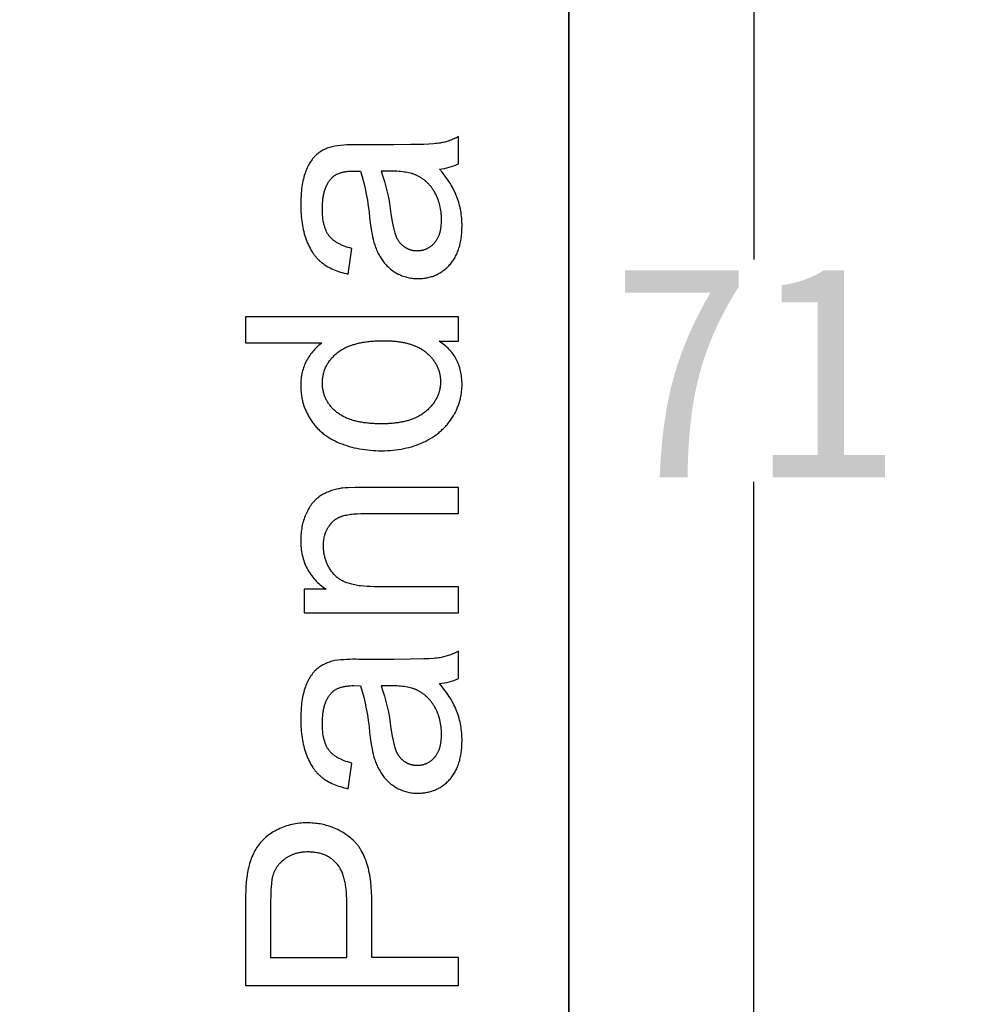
# Model space of a CAD drawing. Header units: millimetres. Extents: x 24 to 391, y -170 to 84.
# Tile 42 of 49: x 255 to 269, y -17 to -3. Entities that reach past the tile are written whole.
import ezdxf

# ---------------------------------------------------------------- set-up
doc = ezdxf.new("R2010")
doc.units = ezdxf.units.MM
doc.header["$MEASUREMENT"] = 0
doc.layers.add('丝印', color=250, linetype='Continuous')
doc.layers.add('尺寸标注', color=3, linetype='Continuous', lineweight=20)
doc.layers.add('板子轮廓', color=5, linetype='Continuous', lineweight=30)
doc.styles.get("Standard").update_dxf_attribs({"font": 'simfang.ttf'})
doc.dimstyles.new('STANDARD_ACAD', dxfattribs={"dimtxt": 0.18, "dimasz": 0.18, "dimexe": 0.18, "dimexo": 0.0625, "dimgap": 0.09, "dimtad": 0, "dimtih": 1, "dimtoh": 1, "dimdec": 4, "dimzin": 0, "dimdsep": 46, "dimtxsty": 'Standard', "dimcen": 0.09, "dimadec": 0, "dimazin": 0, "dimtfac": 1, "dimtdec": 4, "dimtofl": 0, "dimtmove": 0, "dimatfit": 3, "dimfxl": 1, "dimtolj": 1, "dimtzin": 0, "dimarcsym": 0})

# ---------------------------------------------------------------- blocks, each defined once
blk = doc.blocks.new('*D114')
at = {"layer": 'Defpoints', "color": 0, "transparency": 16777216}
for p in [(259.561, 39.131), (259.561, -70.869), (282.371, -70.869)]:
    blk.add_point(p, dxfattribs=at)
at = {"layer": '尺寸标注', "color": 0, "lineweight": -2, "transparency": 16777216}
for p, q in [((259.624, 39.131), (282.551, 39.131)), ((282.371, 36.131), (282.371, -14.301)), ((282.371, -67.869), (282.371, -17.436)), ((259.624, -70.869), (282.551, -70.869))]:
    blk.add_line(p, q, dxfattribs=at)
at = {"layer": '尺寸标注', "color": 0, "transparency": 16777216}
for points in [[(281.871, 36.131), (282.871, 36.131), (282.371, 39.131)], [(281.871, -67.869), (282.871, -67.869), (282.371, -70.869)]]:
    blk.add_solid(points, dxfattribs=at)
at = {"layer": '尺寸标注', "color": 0, "transparency": 16777216, "insert": (282.371, -15.869), "char_height": 3, "attachment_point": 5}
blk.add_mtext('\\A1;110', dxfattribs=at)
blk = doc.blocks.new('*D115')
at = {"layer": 'Defpoints', "color": 0, "transparency": 16777216}
for p in [(259.061, 35.132), (259.061, -66.869), (272.336, -66.869)]:
    blk.add_point(p, dxfattribs=at)
at = {"layer": '尺寸标注', "color": 0, "lineweight": -2, "transparency": 16777216}
for p, q in [((259.124, 35.132), (272.516, 35.132)), ((272.336, 32.132), (272.336, -14.301)), ((272.336, -63.869), (272.336, -17.436)), ((259.124, -66.869), (272.516, -66.869))]:
    blk.add_line(p, q, dxfattribs=at)
at = {"layer": '尺寸标注', "color": 0, "transparency": 16777216}
for points in [[(271.836, 32.132), (272.836, 32.132), (272.336, 35.132)], [(271.836, -63.869), (272.836, -63.869), (272.336, -66.869)]]:
    blk.add_solid(points, dxfattribs=at)
at = {"layer": '尺寸标注', "color": 0, "transparency": 16777216, "insert": (272.336, -15.869), "char_height": 3, "attachment_point": 5}
blk.add_mtext('\\A1;102', dxfattribs=at)
blk = doc.blocks.new('*D127')
at = {"layer": 'Defpoints', "color": 0, "transparency": 16777216}
for p in [(249.561, 27.754), (259.561, -43.246), (265.667, -43.246)]:
    blk.add_point(p, dxfattribs=at)
at = {"layer": '尺寸标注', "color": 0, "lineweight": -2, "transparency": 16777216}
for p, q in [((249.624, 27.754), (265.847, 27.754)), ((265.667, 24.754), (265.667, -6.179)), ((265.667, -40.246), (265.667, -9.313)), ((259.624, -43.246), (265.847, -43.246))]:
    blk.add_line(p, q, dxfattribs=at)
at = {"layer": '尺寸标注', "color": 0, "transparency": 16777216}
for points in [[(265.167, 24.754), (266.167, 24.754), (265.667, 27.754)], [(265.167, -40.246), (266.167, -40.246), (265.667, -43.246)]]:
    blk.add_solid(points, dxfattribs=at)
at = {"layer": '尺寸标注', "color": 0, "transparency": 16777216, "insert": (265.667, -7.746), "char_height": 3, "attachment_point": 5}
blk.add_mtext('\\A1;71', dxfattribs=at)

msp = doc.modelspace()

# ---------------------------------------------------------------- linework, layer by layer
at = {"layer": '丝印'}
for points in [[(263.061, -43.746), (263.061, 28.254, 0.414218), (260.061, 31.254), (141.061, 31.254, 0.41421), (138.061, 28.254), (138.061, -43.746, 0.414202), (141.061, -46.746), (260.061, -46.746, 0.414208)], [(261.24, -4.907, 0.08971), (261.508, -4.833), (261.508, -4.448), (261.492, -4.457), (261.477, -4.465), (261.461, -4.473), (261.445, -4.48), (261.429, -4.487), (261.413, -4.494), (261.397, -4.5), (261.38, -4.506), (261.364, -4.512), (261.348, -4.517), (261.331, -4.522), (261.314, -4.527), (261.298, -4.531), (261.281, -4.535), (261.264, -4.538), (261.247, -4.541), (261.229, -4.544), (261.207, -4.547), (261.183, -4.549), (261.156, -4.552), (261.092, -4.556), (261.017, -4.559), (260.831, -4.563), (260.597, -4.565), (260.106, -4.565, 0.041077), (259.767, -4.583), (259.748, -4.587), (259.73, -4.592), (259.712, -4.597), (259.694, -4.603), (259.677, -4.608), (259.66, -4.615), (259.644, -4.621), (259.628, -4.628), (259.613, -4.636), (259.598, -4.643), (259.583, -4.651), (259.569, -4.66), (259.555, -4.669), (259.542, -4.678), (259.529, -4.688), (259.516, -4.698), (259.51, -4.703), (259.504, -4.708), (259.498, -4.714), (259.492, -4.72), (259.486, -4.726), (259.48, -4.732), (259.474, -4.738), (259.468, -4.744), (259.463, -4.751), (259.457, -4.758), (259.452, -4.765), (259.446, -4.772), (259.436, -4.787), (259.425, -4.803), (259.415, -4.819), (259.405, -4.836), (259.395, -4.854), (259.386, -4.872), (259.377, -4.892), (259.368, -4.912), (259.359, -4.932), (259.351, -4.954), (259.343, -4.976), (259.336, -4.999), (259.329, -5.022), (259.323, -5.047), (259.317, -5.072), (259.311, -5.099), (259.306, -5.126), (259.302, -5.154), (259.298, -5.182), (259.295, -5.212), (259.292, -5.242), (259.29, -5.273), (259.287, -5.338), (259.286, -5.406), (259.286, -5.441), (259.287, -5.475), (259.288, -5.509), (259.29, -5.542), (259.293, -5.574), (259.296, -5.607), (259.3, -5.638), (259.305, -5.669), (259.31, -5.7), (259.316, -5.73), (259.322, -5.759), (259.329, -5.788), (259.336, -5.817), (259.344, -5.845), (259.353, -5.872), (259.362, -5.899), (259.372, -5.925), (259.383, -5.951), (259.394, -5.975), (259.405, -5.999), (259.417, -6.022), (259.429, -6.045), (259.442, -6.066), (259.456, -6.087), (259.462, -6.097), (259.469, -6.107), (259.477, -6.116), (259.484, -6.126), (259.491, -6.135), (259.499, -6.144), (259.507, -6.153), (259.514, -6.162), (259.522, -6.17), (259.53, -6.179), (259.539, -6.187), (259.547, -6.195), (259.555, -6.202), (259.564, -6.21), (259.573, -6.217), (259.581, -6.224), (259.59, -6.231), (259.6, -6.238), (259.609, -6.245), (259.618, -6.252), (259.638, -6.264), (259.658, -6.277), (259.679, -6.289), (259.701, -6.3), (259.723, -6.311), (259.746, -6.321), (259.77, -6.331), (259.794, -6.34), (259.819, -6.349), (259.845, -6.358), (259.871, -6.365), (259.898, -6.373), (259.926, -6.38), (259.955, -6.386), (260.004, -6.026), (259.976, -6.018), (259.948, -6.01), (259.922, -6.001), (259.897, -5.992), (259.873, -5.983), (259.862, -5.977), (259.85, -5.972), (259.839, -5.967), (259.828, -5.962), (259.818, -5.956), (259.808, -5.95), (259.798, -5.945), (259.788, -5.939), (259.779, -5.933), (259.77, -5.927), (259.761, -5.92), (259.752, -5.914), (259.744, -5.907), (259.736, -5.901), (259.728, -5.894), (259.721, -5.887), (259.714, -5.88), (259.707, -5.873), (259.7, -5.865), (259.694, -5.858), (259.687, -5.85), (259.682, -5.843), (259.676, -5.835), (259.671, -5.827), (259.665, -5.818), (259.66, -5.81), (259.655, -5.801), (259.651, -5.792), (259.646, -5.782), (259.642, -5.772), (259.638, -5.762), (259.634, -5.752), (259.63, -5.742), (259.626, -5.731), (259.623, -5.72), (259.619, -5.708), (259.616, -5.697), (259.613, -5.685), (259.611, -5.673), (259.608, -5.66), (259.603, -5.635), (259.599, -5.608), (259.596, -5.58), (259.594, -5.552), (259.592, -5.522), (259.591, -5.491), (259.591, -5.459), (259.591, -5.425), (259.593, -5.392), (259.595, -5.359), (259.598, -5.328), (259.6, -5.313), (259.603, -5.298), (259.605, -5.284), (259.608, -5.27), (259.611, -5.256), (259.614, -5.242), (259.618, -5.228), (259.622, -5.215), (259.626, -5.202), (259.63, -5.189), (259.635, -5.177), (259.639, -5.165), (259.644, -5.153), (259.65, -5.141), (259.655, -5.13), (259.661, -5.119), (259.667, -5.108), (259.673, -5.097), (259.679, -5.087), (259.686, -5.077), (259.693, -5.067), (259.7, -5.058), (259.708, -5.048), (259.715, -5.04), (259.718, -5.036), (259.721, -5.033), (259.724, -5.03), (259.727, -5.027), (259.731, -5.024), (259.734, -5.021), (259.737, -5.018), (259.741, -5.015), (259.744, -5.012), (259.747, -5.009), (259.751, -5.007), (259.755, -5.004), (259.762, -4.999), (259.77, -4.994), (259.778, -4.989), (259.786, -4.984), (259.794, -4.98), (259.803, -4.976), (259.812, -4.972), (259.821, -4.968), (259.831, -4.965), (259.841, -4.961), (259.851, -4.958), (259.861, -4.955), (259.872, -4.952), (259.882, -4.95), (259.894, -4.947), (259.905, -4.945), (259.917, -4.943), (259.928, -4.942), (259.941, -4.94), (259.953, -4.939), (259.966, -4.938), (259.978, -4.937), (260.005, -4.936), (260.033, -4.935), (260.129, -4.937, -0.049802), (260.256, -5.594), (260.269, -5.697), (260.283, -5.785), (260.29, -5.825), (260.297, -5.86), (260.304, -5.893), (260.311, -5.922), (260.316, -5.94), (260.322, -5.958), (260.328, -5.976), (260.334, -5.993), (260.34, -6.011), (260.347, -6.028), (260.354, -6.045), (260.362, -6.061), (260.369, -6.078), (260.377, -6.094), (260.386, -6.11), (260.394, -6.126), (260.403, -6.141), (260.412, -6.157), (260.422, -6.172), (260.432, -6.187), (260.442, -6.201), (260.452, -6.215), (260.463, -6.229), (260.475, -6.243), (260.487, -6.256), (260.499, -6.268), (260.511, -6.281), (260.525, -6.293), (260.538, -6.305), (260.552, -6.316), (260.566, -6.327), (260.581, -6.338), (260.596, -6.348), (260.611, -6.358), (260.627, -6.368), (260.643, -6.377), (260.66, -6.386), (260.677, -6.394), (260.694, -6.402), (260.711, -6.409), (260.729, -6.415), (260.746, -6.421), (260.764, -6.427), (260.782, -6.431), (260.801, -6.436), (260.819, -6.439), (260.838, -6.442), (260.857, -6.445), (260.876, -6.447), (260.896, -6.448), (260.915, -6.449), (260.935, -6.449), (260.952, -6.449), (260.969, -6.449), (260.985, -6.448), (261.002, -6.446), (261.018, -6.445), (261.034, -6.443), (261.049, -6.44), (261.065, -6.437), (261.08, -6.434), (261.096, -6.431), (261.111, -6.427), (261.126, -6.422), (261.14, -6.418), (261.155, -6.413), (261.169, -6.407), (261.183, -6.401), (261.197, -6.395), (261.211, -6.389), (261.224, -6.382), (261.237, -6.374), (261.25, -6.367), (261.263, -6.359), (261.276, -6.35), (261.289, -6.341), (261.301, -6.332), (261.313, -6.323), (261.325, -6.313), (261.337, -6.302), (261.349, -6.292), (261.36, -6.28), (261.371, -6.269), (261.382, -6.257), (261.393, -6.245), (261.403, -6.232), (261.413, -6.22), (261.423, -6.206), (261.433, -6.193), (261.442, -6.179), (261.45, -6.165), (261.459, -6.151), (261.467, -6.136), (261.474, -6.121), (261.482, -6.105), (261.489, -6.09), (261.495, -6.073), (261.502, -6.057), (261.508, -6.04), (261.513, -6.023), (261.519, -6.006), (261.524, -5.988), (261.528, -5.97), (261.533, -5.952), (261.537, -5.933), (261.54, -5.914), (261.543, -5.895), (261.546, -5.875), (261.549, -5.855), (261.551, -5.835), (261.553, -5.815), (261.554, -5.794), (261.556, -5.751), (261.557, -5.707), (261.557, -5.68), (261.556, -5.653), (261.555, -5.626), (261.553, -5.6), (261.55, -5.574), (261.547, -5.548), (261.543, -5.522), (261.539, -5.497), (261.535, -5.471), (261.529, -5.446), (261.523, -5.421), (261.517, -5.397), (261.51, -5.372), (261.502, -5.348), (261.494, -5.324), (261.486, -5.3), (261.476, -5.277), (261.466, -5.253), (261.455, -5.229), (261.443, -5.205), (261.431, -5.181), (261.417, -5.156), (261.403, -5.132), (261.388, -5.107), (261.373, -5.083), (261.356, -5.058), (261.339, -5.033), (261.321, -5.008), (261.302, -4.983), (261.282, -4.957)], [(260.417, -4.937, -0.057313), (260.556, -5.539), (260.573, -5.644), (260.582, -5.691), (260.591, -5.733), (260.601, -5.771), (260.605, -5.788), (260.61, -5.805), (260.615, -5.82), (260.62, -5.835), (260.625, -5.848), (260.63, -5.86), (260.635, -5.872), (260.641, -5.883), (260.647, -5.894), (260.653, -5.905), (260.656, -5.91), (260.659, -5.915), (260.663, -5.92), (260.666, -5.925), (260.67, -5.93), (260.673, -5.934), (260.677, -5.939), (260.681, -5.944), (260.684, -5.948), (260.688, -5.952), (260.692, -5.957), (260.696, -5.961), (260.7, -5.965), (260.704, -5.969), (260.709, -5.973), (260.713, -5.977), (260.717, -5.981), (260.722, -5.985), (260.726, -5.988), (260.731, -5.992), (260.735, -5.995), (260.74, -5.999), (260.745, -6.002), (260.75, -6.005), (260.755, -6.009), (260.76, -6.012), (260.765, -6.015), (260.77, -6.017), (260.775, -6.02), (260.78, -6.023), (260.785, -6.025), (260.79, -6.028), (260.796, -6.03), (260.801, -6.032), (260.806, -6.035), (260.811, -6.037), (260.817, -6.039), (260.822, -6.04), (260.828, -6.042), (260.833, -6.044), (260.838, -6.045), (260.844, -6.047), (260.85, -6.048), (260.855, -6.049), (260.861, -6.051), (260.866, -6.052), (260.872, -6.053), (260.878, -6.053), (260.884, -6.054), (260.889, -6.055), (260.895, -6.055), (260.901, -6.056), (260.913, -6.056), (260.925, -6.057), (260.934, -6.056), (260.943, -6.056), (260.952, -6.056), (260.961, -6.055), (260.97, -6.054), (260.978, -6.053), (260.987, -6.051), (260.995, -6.05), (261.004, -6.048), (261.012, -6.046), (261.02, -6.043), (261.028, -6.041), (261.036, -6.038), (261.044, -6.035), (261.052, -6.032), (261.06, -6.029), (261.068, -6.025), (261.075, -6.021), (261.082, -6.017), (261.09, -6.013), (261.097, -6.009), (261.104, -6.004), (261.111, -5.999), (261.118, -5.994), (261.125, -5.989), (261.132, -5.983), (261.139, -5.977), (261.145, -5.971), (261.152, -5.965), (261.158, -5.959), (261.164, -5.952), (261.17, -5.945), (261.176, -5.938), (261.182, -5.931), (261.188, -5.923), (261.193, -5.916), (261.199, -5.908), (261.204, -5.9), (261.209, -5.891), (261.213, -5.883), (261.218, -5.874), (261.222, -5.865), (261.226, -5.856), (261.23, -5.847), (261.234, -5.837), (261.238, -5.828), (261.241, -5.818), (261.244, -5.808), (261.247, -5.797), (261.25, -5.787), (261.252, -5.776), (261.255, -5.765), (261.257, -5.754), (261.259, -5.743), (261.261, -5.731), (261.262, -5.72), (261.264, -5.708), (261.265, -5.696), (261.267, -5.671), (261.268, -5.645), (261.269, -5.619), (261.268, -5.592), (261.267, -5.566), (261.265, -5.541), (261.263, -5.515), (261.26, -5.49), (261.256, -5.466), (261.251, -5.441), (261.245, -5.418), (261.239, -5.394), (261.232, -5.371), (261.225, -5.348), (261.216, -5.326), (261.207, -5.304), (261.197, -5.282), (261.187, -5.261), (261.176, -5.24), (261.164, -5.22), (261.157, -5.21), (261.151, -5.2), (261.145, -5.19), (261.138, -5.181), (261.132, -5.172), (261.125, -5.163), (261.118, -5.154), (261.111, -5.145), (261.103, -5.137), (261.096, -5.128), (261.089, -5.12), (261.081, -5.112), (261.073, -5.104), (261.065, -5.096), (261.057, -5.089), (261.049, -5.081), (261.041, -5.074), (261.032, -5.067), (261.024, -5.06), (261.015, -5.054), (261.006, -5.047), (260.997, -5.041), (260.988, -5.035), (260.979, -5.029), (260.97, -5.023), (260.96, -5.017), (260.95, -5.012), (260.941, -5.007), (260.931, -5.002), (260.921, -4.997), (260.913, -4.993), (260.905, -4.989), (260.896, -4.986), (260.888, -4.983), (260.879, -4.979), (260.87, -4.976), (260.86, -4.973), (260.851, -4.971), (260.831, -4.965), (260.81, -4.96), (260.789, -4.956), (260.766, -4.952), (260.743, -4.949), (260.718, -4.946), (260.693, -4.943), (260.667, -4.941), (260.64, -4.939), (260.611, -4.938), (260.552, -4.937)], [(261.24, -12.153, 0.08971), (261.508, -12.08), (261.508, -11.695), (261.492, -11.704), (261.477, -11.712), (261.461, -11.72), (261.445, -11.727), (261.429, -11.734), (261.413, -11.741), (261.397, -11.747), (261.38, -11.753), (261.364, -11.759), (261.348, -11.764), (261.331, -11.769), (261.314, -11.773), (261.298, -11.778), (261.281, -11.782), (261.264, -11.785), (261.247, -11.788), (261.229, -11.791), (261.207, -11.794), (261.183, -11.796), (261.156, -11.798), (261.092, -11.802), (261.017, -11.806), (260.831, -11.81), (260.597, -11.812), (260.106, -11.812, 0.041077), (259.767, -11.83), (259.748, -11.834), (259.73, -11.839), (259.712, -11.844), (259.694, -11.85), (259.677, -11.855), (259.66, -11.862), (259.644, -11.868), (259.628, -11.875), (259.613, -11.882), (259.598, -11.89), (259.583, -11.898), (259.569, -11.907), (259.555, -11.916), (259.542, -11.925), (259.529, -11.935), (259.516, -11.945), (259.51, -11.95), (259.504, -11.955), (259.498, -11.961), (259.492, -11.967), (259.486, -11.973), (259.48, -11.979), (259.474, -11.985), (259.468, -11.991), (259.463, -11.998), (259.457, -12.005), (259.452, -12.012), (259.446, -12.019), (259.436, -12.034), (259.425, -12.05), (259.415, -12.066), (259.405, -12.083), (259.395, -12.101), (259.386, -12.119), (259.377, -12.138), (259.368, -12.158), (259.359, -12.179), (259.351, -12.2), (259.343, -12.223), (259.336, -12.246), (259.329, -12.269), (259.323, -12.294), (259.317, -12.319), (259.311, -12.346), (259.306, -12.373), (259.302, -12.401), (259.298, -12.429), (259.295, -12.459), (259.292, -12.489), (259.29, -12.52), (259.287, -12.585), (259.286, -12.653), (259.286, -12.688), (259.287, -12.722), (259.288, -12.755), (259.29, -12.789), (259.293, -12.821), (259.296, -12.854), (259.3, -12.885), (259.305, -12.916), (259.31, -12.947), (259.316, -12.977), (259.322, -13.006), (259.329, -13.035), (259.336, -13.064), (259.344, -13.092), (259.353, -13.119), (259.362, -13.146), (259.372, -13.172), (259.383, -13.198), (259.394, -13.222), (259.405, -13.246), (259.417, -13.269), (259.429, -13.291), (259.442, -13.313), (259.456, -13.334), (259.462, -13.344), (259.469, -13.354), (259.477, -13.363), (259.484, -13.373), (259.491, -13.382), (259.499, -13.391), (259.507, -13.4), (259.514, -13.409), (259.522, -13.417), (259.53, -13.426), (259.539, -13.434), (259.547, -13.442), (259.555, -13.449), (259.564, -13.457), (259.573, -13.464), (259.581, -13.471), (259.59, -13.478), (259.6, -13.485), (259.609, -13.492), (259.618, -13.498), (259.638, -13.511), (259.658, -13.524), (259.679, -13.535), (259.701, -13.547), (259.723, -13.558), (259.746, -13.568), (259.77, -13.578), (259.794, -13.587), (259.819, -13.596), (259.845, -13.604), (259.871, -13.612), (259.898, -13.62), (259.926, -13.627), (259.955, -13.633), (260.004, -13.273), (259.976, -13.265), (259.948, -13.257), (259.922, -13.248), (259.897, -13.239), (259.873, -13.229), (259.862, -13.224), (259.85, -13.219), (259.839, -13.214), (259.828, -13.209), (259.818, -13.203), (259.808, -13.197), (259.798, -13.192), (259.788, -13.186), (259.779, -13.18), (259.77, -13.173), (259.761, -13.167), (259.752, -13.161), (259.744, -13.154), (259.736, -13.148), (259.728, -13.141), (259.721, -13.134), (259.714, -13.127), (259.707, -13.12), (259.7, -13.112), (259.694, -13.105), (259.687, -13.097), (259.682, -13.09), (259.676, -13.082), (259.671, -13.074), (259.665, -13.065), (259.66, -13.057), (259.655, -13.048), (259.651, -13.038), (259.646, -13.029), (259.642, -13.019), (259.638, -13.009), (259.634, -12.999), (259.63, -12.988), (259.626, -12.978), (259.623, -12.967), (259.619, -12.955), (259.616, -12.944), (259.613, -12.932), (259.611, -12.92), (259.608, -12.907), (259.603, -12.882), (259.599, -12.855), (259.596, -12.827), (259.594, -12.799), (259.592, -12.769), (259.591, -12.738), (259.591, -12.706), (259.591, -12.672), (259.593, -12.639), (259.595, -12.606), (259.598, -12.575), (259.6, -12.56), (259.603, -12.545), (259.605, -12.531), (259.608, -12.516), (259.611, -12.502), (259.614, -12.489), (259.618, -12.475), (259.622, -12.462), (259.626, -12.449), (259.63, -12.436), (259.635, -12.424), (259.639, -12.412), (259.644, -12.4), (259.65, -12.388), (259.655, -12.377), (259.661, -12.366), (259.667, -12.355), (259.673, -12.344), (259.679, -12.334), (259.686, -12.324), (259.693, -12.314), (259.7, -12.305), (259.708, -12.295), (259.715, -12.286), (259.718, -12.283), (259.721, -12.28), (259.724, -12.277), (259.727, -12.274), (259.731, -12.271), (259.734, -12.268), (259.737, -12.265), (259.741, -12.262), (259.744, -12.259), (259.747, -12.256), (259.751, -12.254), (259.755, -12.251), (259.762, -12.246), (259.77, -12.241), (259.778, -12.236), (259.786, -12.231), (259.794, -12.227), (259.803, -12.223), (259.812, -12.219), (259.821, -12.215), (259.831, -12.212), (259.841, -12.208), (259.851, -12.205), (259.861, -12.202), (259.872, -12.199), (259.882, -12.197), (259.894, -12.194), (259.905, -12.192), (259.917, -12.19), (259.928, -12.189), (259.941, -12.187), (259.953, -12.186), (259.966, -12.185), (259.978, -12.184), (260.005, -12.182), (260.033, -12.182), (260.129, -12.184, -0.049802), (260.256, -12.841), (260.269, -12.944), (260.283, -13.032), (260.29, -13.072), (260.297, -13.107), (260.304, -13.14), (260.311, -13.168), (260.316, -13.187), (260.322, -13.205), (260.328, -13.223), (260.334, -13.24), (260.34, -13.258), (260.347, -13.275), (260.354, -13.292), (260.362, -13.308), (260.369, -13.325), (260.377, -13.341), (260.386, -13.357), (260.394, -13.373), (260.403, -13.388), (260.412, -13.404), (260.422, -13.419), (260.432, -13.433), (260.442, -13.448), (260.452, -13.462), (260.463, -13.476), (260.475, -13.489), (260.487, -13.503), (260.499, -13.515), (260.511, -13.528), (260.525, -13.54), (260.538, -13.552), (260.552, -13.563), (260.566, -13.574), (260.581, -13.585), (260.596, -13.595), (260.611, -13.605), (260.627, -13.614), (260.643, -13.624), (260.66, -13.633), (260.677, -13.641), (260.694, -13.648), (260.711, -13.656), (260.729, -13.662), (260.746, -13.668), (260.764, -13.673), (260.782, -13.678), (260.801, -13.682), (260.819, -13.686), (260.838, -13.689), (260.857, -13.692), (260.876, -13.694), (260.896, -13.695), (260.915, -13.696), (260.935, -13.696), (260.952, -13.696), (260.969, -13.696), (260.985, -13.695), (261.002, -13.693), (261.018, -13.692), (261.034, -13.69), (261.049, -13.687), (261.065, -13.684), (261.08, -13.681), (261.096, -13.678), (261.111, -13.674), (261.126, -13.669), (261.14, -13.665), (261.155, -13.66), (261.169, -13.654), (261.183, -13.648), (261.197, -13.642), (261.211, -13.636), (261.224, -13.629), (261.237, -13.621), (261.25, -13.614), (261.263, -13.605), (261.276, -13.597), (261.289, -13.588), (261.301, -13.579), (261.313, -13.569), (261.325, -13.559), (261.337, -13.549), (261.349, -13.538), (261.36, -13.527), (261.371, -13.516), (261.382, -13.504), (261.393, -13.492), (261.403, -13.479), (261.413, -13.467), (261.423, -13.453), (261.433, -13.44), (261.442, -13.426), (261.45, -13.412), (261.459, -13.397), (261.467, -13.383), (261.474, -13.368), (261.482, -13.352), (261.489, -13.336), (261.495, -13.32), (261.502, -13.304), (261.508, -13.287), (261.513, -13.27), (261.519, -13.253), (261.524, -13.235), (261.528, -13.217), (261.533, -13.199), (261.537, -13.18), (261.54, -13.161), (261.543, -13.142), (261.546, -13.122), (261.549, -13.102), (261.551, -13.082), (261.553, -13.061), (261.554, -13.04), (261.556, -12.998), (261.557, -12.954), (261.557, -12.927), (261.556, -12.9), (261.555, -12.873), (261.553, -12.847), (261.55, -12.821), (261.547, -12.795), (261.543, -12.769), (261.539, -12.744), (261.535, -12.718), (261.529, -12.693), (261.523, -12.668), (261.517, -12.644), (261.51, -12.619), (261.502, -12.595), (261.494, -12.571), (261.486, -12.547), (261.476, -12.524), (261.466, -12.5), (261.455, -12.476), (261.443, -12.452), (261.431, -12.428), (261.417, -12.403), (261.403, -12.379), (261.388, -12.354), (261.373, -12.33), (261.356, -12.305), (261.339, -12.28), (261.321, -12.255), (261.302, -12.23), (261.282, -12.204)], [(260.417, -12.184, -0.057313), (260.556, -12.786), (260.573, -12.891), (260.582, -12.937), (260.591, -12.98), (260.601, -13.018), (260.605, -13.035), (260.61, -13.052), (260.615, -13.067), (260.62, -13.081), (260.625, -13.095), (260.63, -13.107), (260.635, -13.119), (260.641, -13.13), (260.647, -13.141), (260.653, -13.151), (260.656, -13.157), (260.659, -13.162), (260.663, -13.167), (260.666, -13.172), (260.67, -13.176), (260.673, -13.181), (260.677, -13.186), (260.681, -13.19), (260.684, -13.195), (260.688, -13.199), (260.692, -13.204), (260.696, -13.208), (260.7, -13.212), (260.704, -13.216), (260.709, -13.22), (260.713, -13.224), (260.717, -13.228), (260.722, -13.232), (260.726, -13.235), (260.731, -13.239), (260.735, -13.242), (260.74, -13.246), (260.745, -13.249), (260.75, -13.252), (260.755, -13.255), (260.76, -13.259), (260.765, -13.261), (260.77, -13.264), (260.775, -13.267), (260.78, -13.27), (260.785, -13.272), (260.79, -13.275), (260.796, -13.277), (260.801, -13.279), (260.806, -13.281), (260.811, -13.284), (260.817, -13.285), (260.822, -13.287), (260.828, -13.289), (260.833, -13.291), (260.838, -13.292), (260.844, -13.294), (260.85, -13.295), (260.855, -13.296), (260.861, -13.297), (260.866, -13.298), (260.872, -13.299), (260.878, -13.3), (260.884, -13.301), (260.889, -13.302), (260.895, -13.302), (260.901, -13.303), (260.913, -13.303), (260.925, -13.303), (260.934, -13.303), (260.943, -13.303), (260.952, -13.303), (260.961, -13.302), (260.97, -13.301), (260.978, -13.3), (260.987, -13.298), (260.995, -13.297), (261.004, -13.295), (261.012, -13.293), (261.02, -13.29), (261.028, -13.288), (261.036, -13.285), (261.044, -13.282), (261.052, -13.279), (261.06, -13.276), (261.068, -13.272), (261.075, -13.268), (261.082, -13.264), (261.09, -13.26), (261.097, -13.255), (261.104, -13.251), (261.111, -13.246), (261.118, -13.241), (261.125, -13.235), (261.132, -13.23), (261.139, -13.224), (261.145, -13.218), (261.152, -13.212), (261.158, -13.205), (261.164, -13.199), (261.17, -13.192), (261.176, -13.185), (261.182, -13.178), (261.188, -13.17), (261.193, -13.162), (261.199, -13.155), (261.204, -13.147), (261.209, -13.138), (261.213, -13.13), (261.218, -13.121), (261.222, -13.112), (261.226, -13.103), (261.23, -13.094), (261.234, -13.084), (261.238, -13.075), (261.241, -13.065), (261.244, -13.055), (261.247, -13.044), (261.25, -13.034), (261.252, -13.023), (261.255, -13.012), (261.257, -13.001), (261.259, -12.99), (261.261, -12.978), (261.262, -12.967), (261.264, -12.955), (261.265, -12.943), (261.267, -12.918), (261.268, -12.892), (261.269, -12.866), (261.268, -12.839), (261.267, -12.813), (261.265, -12.787), (261.263, -12.762), (261.26, -12.737), (261.256, -12.713), (261.251, -12.688), (261.245, -12.665), (261.239, -12.641), (261.232, -12.618), (261.225, -12.595), (261.216, -12.573), (261.207, -12.551), (261.197, -12.529), (261.187, -12.508), (261.176, -12.487), (261.164, -12.467), (261.157, -12.457), (261.151, -12.447), (261.145, -12.437), (261.138, -12.428), (261.132, -12.419), (261.125, -12.41), (261.118, -12.401), (261.111, -12.392), (261.103, -12.383), (261.096, -12.375), (261.089, -12.367), (261.081, -12.359), (261.073, -12.351), (261.065, -12.343), (261.057, -12.336), (261.049, -12.328), (261.041, -12.321), (261.032, -12.314), (261.024, -12.307), (261.015, -12.301), (261.006, -12.294), (260.997, -12.288), (260.988, -12.282), (260.979, -12.276), (260.97, -12.27), (260.96, -12.264), (260.95, -12.259), (260.941, -12.254), (260.931, -12.248), (260.921, -12.243), (260.913, -12.24), (260.905, -12.236), (260.896, -12.233), (260.888, -12.23), (260.879, -12.226), (260.87, -12.223), (260.86, -12.22), (260.851, -12.217), (260.831, -12.212), (260.81, -12.207), (260.789, -12.203), (260.766, -12.199), (260.743, -12.195), (260.718, -12.192), (260.693, -12.19), (260.667, -12.188), (260.64, -12.186), (260.611, -12.185), (260.552, -12.184)]]:
    msp.add_lwpolyline(points, format="xyb", close=True, dxfattribs=at)
for points in [[(261.508, -7.33), (261.508, -6.989), (258.508, -6.989), (258.508, -7.355), (259.584, -7.355), (259.568, -7.367), (259.552, -7.38), (259.536, -7.393), (259.521, -7.407), (259.506, -7.421), (259.492, -7.435), (259.478, -7.45), (259.464, -7.465), (259.451, -7.481), (259.438, -7.498), (259.425, -7.514), (259.413, -7.531), (259.401, -7.549), (259.39, -7.567), (259.379, -7.586), (259.369, -7.605), (259.359, -7.624), (259.349, -7.644), (259.34, -7.664), (259.332, -7.684), (259.325, -7.705), (259.318, -7.726), (259.312, -7.747), (259.306, -7.769), (259.302, -7.791), (259.297, -7.813), (259.294, -7.836), (259.291, -7.859), (259.289, -7.882), (259.287, -7.906), (259.286, -7.93), (259.286, -7.954), (259.286, -7.988), (259.288, -8.021), (259.291, -8.053), (259.292, -8.069), (259.295, -8.085), (259.297, -8.101), (259.299, -8.117), (259.302, -8.133), (259.306, -8.148), (259.309, -8.164), (259.313, -8.179), (259.317, -8.195), (259.321, -8.21), (259.326, -8.225), (259.33, -8.24), (259.335, -8.255), (259.341, -8.27), (259.346, -8.284), (259.352, -8.299), (259.359, -8.313), (259.365, -8.328), (259.372, -8.342), (259.379, -8.356), (259.386, -8.37), (259.394, -8.384), (259.402, -8.398), (259.41, -8.412), (259.418, -8.426), (259.427, -8.439), (259.436, -8.453), (259.445, -8.466), (259.454, -8.479), (259.464, -8.492), (259.474, -8.505), (259.484, -8.517), (259.495, -8.529), (259.505, -8.541), (259.516, -8.553), (259.527, -8.564), (259.539, -8.576), (259.55, -8.587), (259.562, -8.598), (259.574, -8.609), (259.586, -8.619), (259.599, -8.629), (259.612, -8.639), (259.625, -8.649), (259.638, -8.659), (259.652, -8.668), (259.666, -8.677), (259.68, -8.686), (259.694, -8.695), (259.708, -8.704), (259.723, -8.712), (259.738, -8.72), (259.769, -8.736), (259.8, -8.751), (259.833, -8.765), (259.866, -8.778), (259.9, -8.79), (259.935, -8.802), (259.969, -8.812), (260.005, -8.822), (260.04, -8.831), (260.077, -8.839), (260.113, -8.846), (260.15, -8.853), (260.188, -8.858), (260.226, -8.863), (260.265, -8.867), (260.304, -8.869), (260.343, -8.872), (260.383, -8.873), (260.423, -8.873), (260.465, -8.873), (260.506, -8.871), (260.546, -8.869), (260.585, -8.866), (260.624, -8.862), (260.663, -8.856), (260.701, -8.85), (260.738, -8.843), (260.774, -8.835), (260.81, -8.827), (260.846, -8.817), (260.881, -8.806), (260.915, -8.794), (260.948, -8.782), (260.981, -8.768), (261.014, -8.754), (261.046, -8.738), (261.076, -8.722), (261.106, -8.705), (261.135, -8.688), (261.163, -8.669), (261.191, -8.65), (261.217, -8.63), (261.23, -8.62), (261.242, -8.609), (261.255, -8.599), (261.267, -8.588), (261.279, -8.577), (261.291, -8.566), (261.302, -8.554), (261.313, -8.543), (261.324, -8.531), (261.335, -8.519), (261.346, -8.507), (261.356, -8.494), (261.366, -8.482), (261.376, -8.469), (261.386, -8.456), (261.396, -8.443), (261.405, -8.429), (261.414, -8.416), (261.431, -8.389), (261.44, -8.375), (261.448, -8.361), (261.455, -8.347), (261.463, -8.333), (261.47, -8.319), (261.477, -8.304), (261.483, -8.29), (261.489, -8.276), (261.495, -8.261), (261.501, -8.247), (261.507, -8.232), (261.512, -8.217), (261.517, -8.202), (261.521, -8.188), (261.526, -8.173), (261.53, -8.157), (261.534, -8.142), (261.537, -8.127), (261.54, -8.112), (261.543, -8.096), (261.546, -8.081), (261.548, -8.065), (261.55, -8.05), (261.552, -8.034), (261.554, -8.018), (261.555, -8.002), (261.556, -7.986), (261.557, -7.97), (261.557, -7.938), (261.557, -7.913), (261.556, -7.889), (261.554, -7.865), (261.552, -7.841), (261.549, -7.818), (261.546, -7.795), (261.542, -7.772), (261.537, -7.75), (261.532, -7.728), (261.526, -7.706), (261.519, -7.685), (261.512, -7.665), (261.504, -7.644), (261.495, -7.624), (261.486, -7.605), (261.476, -7.586), (261.466, -7.567), (261.455, -7.548), (261.443, -7.53), (261.431, -7.513), (261.418, -7.495), (261.404, -7.478), (261.39, -7.462), (261.375, -7.446), (261.36, -7.43), (261.344, -7.415), (261.327, -7.4), (261.31, -7.385), (261.292, -7.371), (261.273, -7.357), (261.254, -7.343), (261.234, -7.33)], [(259.644, -10.824), (259.335, -10.824), (259.335, -11.156), (261.508, -11.156), (261.508, -10.788), (260.321, -10.788), (260.27, -10.787), (260.221, -10.785), (260.174, -10.782), (260.129, -10.777), (260.108, -10.774), (260.086, -10.771), (260.066, -10.767), (260.046, -10.764), (260.026, -10.759), (260.007, -10.755), (259.989, -10.75), (259.971, -10.745), (259.953, -10.739), (259.936, -10.734), (259.92, -10.727), (259.904, -10.721), (259.889, -10.714), (259.874, -10.707), (259.86, -10.699), (259.846, -10.691), (259.839, -10.687), (259.832, -10.683), (259.826, -10.679), (259.82, -10.675), (259.814, -10.67), (259.808, -10.666), (259.802, -10.661), (259.796, -10.657), (259.79, -10.652), (259.785, -10.647), (259.779, -10.642), (259.774, -10.637), (259.769, -10.632), (259.764, -10.627), (259.759, -10.622), (259.754, -10.617), (259.745, -10.606), (259.736, -10.595), (259.728, -10.584), (259.719, -10.573), (259.711, -10.562), (259.704, -10.55), (259.696, -10.539), (259.689, -10.527), (259.682, -10.515), (259.676, -10.504), (259.669, -10.492), (259.663, -10.479), (259.658, -10.467), (259.652, -10.455), (259.647, -10.442), (259.642, -10.43), (259.638, -10.417), (259.634, -10.404), (259.63, -10.391), (259.626, -10.378), (259.623, -10.365), (259.62, -10.351), (259.617, -10.338), (259.614, -10.324), (259.612, -10.31), (259.61, -10.296), (259.609, -10.282), (259.607, -10.268), (259.606, -10.254), (259.606, -10.24), (259.605, -10.225), (259.605, -10.211), (259.605, -10.192), (259.606, -10.174), (259.607, -10.157), (259.609, -10.139), (259.611, -10.122), (259.614, -10.105), (259.618, -10.089), (259.622, -10.073), (259.624, -10.065), (259.626, -10.057), (259.628, -10.049), (259.631, -10.041), (259.634, -10.033), (259.636, -10.026), (259.639, -10.018), (259.642, -10.011), (259.646, -10.003), (259.649, -9.996), (259.652, -9.989), (259.656, -9.982), (259.66, -9.975), (259.663, -9.968), (259.667, -9.961), (259.671, -9.954), (259.676, -9.947), (259.68, -9.94), (259.684, -9.934), (259.689, -9.927), (259.693, -9.921), (259.698, -9.915), (259.703, -9.909), (259.708, -9.903), (259.712, -9.897), (259.717, -9.892), (259.722, -9.886), (259.728, -9.881), (259.733, -9.876), (259.738, -9.871), (259.744, -9.866), (259.749, -9.861), (259.755, -9.856), (259.76, -9.852), (259.766, -9.847), (259.772, -9.843), (259.778, -9.839), (259.784, -9.835), (259.79, -9.831), (259.797, -9.827), (259.803, -9.823), (259.809, -9.82), (259.816, -9.816), (259.822, -9.813), (259.829, -9.81), (259.836, -9.807), (259.843, -9.804), (259.849, -9.801), (259.857, -9.799), (259.864, -9.796), (259.871, -9.794), (259.879, -9.791), (259.895, -9.787), (259.912, -9.782), (259.93, -9.779), (259.949, -9.775), (259.969, -9.772), (259.989, -9.769), (260.011, -9.766), (260.033, -9.764), (260.081, -9.761), (260.132, -9.759), (260.186, -9.758), (261.508, -9.758), (261.508, -9.39), (260.172, -9.39), (260.053, -9.391), (259.954, -9.395), (259.912, -9.398), (259.874, -9.401), (259.857, -9.403), (259.842, -9.406), (259.827, -9.408), (259.814, -9.41), (259.794, -9.415), (259.775, -9.419), (259.756, -9.424), (259.738, -9.43), (259.719, -9.436), (259.702, -9.442), (259.684, -9.448), (259.667, -9.455), (259.65, -9.463), (259.633, -9.47), (259.617, -9.479), (259.601, -9.487), (259.586, -9.496), (259.571, -9.505), (259.556, -9.515), (259.541, -9.525), (259.534, -9.53), (259.527, -9.536), (259.52, -9.541), (259.514, -9.547), (259.507, -9.553), (259.5, -9.559), (259.493, -9.565), (259.487, -9.571), (259.481, -9.578), (259.474, -9.584), (259.468, -9.591), (259.462, -9.598), (259.456, -9.605), (259.45, -9.612), (259.444, -9.62), (259.438, -9.628), (259.426, -9.643), (259.415, -9.66), (259.405, -9.677), (259.394, -9.694), (259.384, -9.713), (259.375, -9.732), (259.365, -9.751), (259.356, -9.772), (259.348, -9.792), (259.34, -9.813), (259.332, -9.834), (259.325, -9.856), (259.319, -9.878), (259.313, -9.9), (259.308, -9.922), (259.303, -9.944), (259.299, -9.967), (259.296, -9.99), (259.293, -10.013), (259.29, -10.036), (259.288, -10.06), (259.287, -10.084), (259.286, -10.108), (259.286, -10.133), (259.286, -10.161), (259.287, -10.188), (259.289, -10.216), (259.291, -10.242), (259.294, -10.269), (259.298, -10.295), (259.303, -10.32), (259.308, -10.346), (259.314, -10.37), (259.321, -10.395), (259.328, -10.419), (259.336, -10.442), (259.345, -10.465), (259.354, -10.488), (259.364, -10.51), (259.375, -10.532), (259.387, -10.553), (259.399, -10.574), (259.412, -10.595), (259.426, -10.615), (259.44, -10.635), (259.455, -10.654), (259.471, -10.673), (259.487, -10.691), (259.504, -10.709), (259.522, -10.727), (259.541, -10.744), (259.56, -10.761), (259.58, -10.778), (259.6, -10.794), (259.622, -10.809)], [(261.508, -16.405), (261.508, -16.008), (260.288, -16.008), (260.288, -15.238), (260.287, -15.16), (260.284, -15.085), (260.279, -15.013), (260.272, -14.945), (260.267, -14.911), (260.263, -14.879), (260.257, -14.847), (260.251, -14.816), (260.245, -14.786), (260.238, -14.757), (260.23, -14.728), (260.222, -14.7), (260.214, -14.673), (260.205, -14.647), (260.195, -14.621), (260.185, -14.596), (260.174, -14.572), (260.163, -14.549), (260.152, -14.526), (260.139, -14.505), (260.127, -14.484), (260.12, -14.473), (260.113, -14.463), (260.107, -14.454), (260.1, -14.444), (260.093, -14.435), (260.086, -14.425), (260.078, -14.416), (260.071, -14.407), (260.063, -14.399), (260.056, -14.39), (260.048, -14.382), (260.04, -14.374), (260.032, -14.366), (260.023, -14.358), (260.007, -14.343), (259.99, -14.329), (259.973, -14.315), (259.955, -14.301), (259.938, -14.288), (259.92, -14.276), (259.902, -14.263), (259.884, -14.252), (259.865, -14.241), (259.846, -14.23), (259.827, -14.22), (259.808, -14.21), (259.789, -14.201), (259.769, -14.192), (259.749, -14.183), (259.729, -14.176), (259.709, -14.168), (259.688, -14.161), (259.667, -14.155), (259.646, -14.149), (259.625, -14.144), (259.603, -14.139), (259.582, -14.134), (259.56, -14.13), (259.538, -14.126), (259.515, -14.123), (259.492, -14.121), (259.47, -14.119), (259.446, -14.117), (259.423, -14.116), (259.4, -14.115), (259.376, -14.115), (259.348, -14.115), (259.321, -14.116), (259.293, -14.118), (259.267, -14.12), (259.24, -14.124), (259.214, -14.128), (259.188, -14.132), (259.162, -14.138), (259.136, -14.144), (259.111, -14.15), (259.086, -14.158), (259.062, -14.166), (259.038, -14.175), (259.014, -14.184), (258.99, -14.195), (258.966, -14.206), (258.943, -14.217), (258.921, -14.23), (258.9, -14.242), (258.879, -14.255), (258.858, -14.268), (258.838, -14.282), (258.819, -14.297), (258.801, -14.311), (258.783, -14.327), (258.766, -14.342), (258.75, -14.359), (258.734, -14.375), (258.719, -14.392), (258.704, -14.41), (258.69, -14.428), (258.677, -14.446), (258.664, -14.465), (258.652, -14.485), (258.64, -14.505), (258.629, -14.525), (258.619, -14.547), (258.609, -14.568), (258.599, -14.591), (258.59, -14.614), (258.582, -14.637), (258.574, -14.661), (258.566, -14.686), (258.559, -14.711), (258.553, -14.736), (258.547, -14.763), (258.542, -14.789), (258.533, -14.837), (258.53, -14.858), (258.524, -14.904), (258.519, -14.955), (258.515, -15.01), (258.512, -15.069), (258.51, -15.132), (258.508, -15.273), (258.508, -16.405)], [(259.934, -16.008), (259.934, -15.232), (259.934, -15.185), (259.932, -15.139), (259.929, -15.096), (259.925, -15.054), (259.92, -15.013), (259.917, -14.994), (259.914, -14.975), (259.911, -14.956), (259.907, -14.938), (259.903, -14.92), (259.899, -14.903), (259.894, -14.886), (259.889, -14.87), (259.884, -14.854), (259.878, -14.838), (259.873, -14.823), (259.867, -14.809), (259.86, -14.794), (259.854, -14.78), (259.847, -14.767), (259.84, -14.754), (259.832, -14.742), (259.825, -14.73), (259.817, -14.718), (259.808, -14.707), (259.804, -14.701), (259.8, -14.696), (259.796, -14.691), (259.791, -14.686), (259.782, -14.676), (259.773, -14.666), (259.763, -14.657), (259.754, -14.648), (259.744, -14.639), (259.733, -14.631), (259.723, -14.623), (259.712, -14.615), (259.701, -14.608), (259.69, -14.6), (259.679, -14.594), (259.667, -14.587), (259.656, -14.581), (259.643, -14.575), (259.631, -14.57), (259.619, -14.564), (259.606, -14.56), (259.593, -14.555), (259.58, -14.551), (259.567, -14.547), (259.553, -14.543), (259.539, -14.54), (259.525, -14.537), (259.511, -14.534), (259.496, -14.532), (259.481, -14.53), (259.466, -14.528), (259.451, -14.527), (259.436, -14.525), (259.42, -14.525), (259.404, -14.524), (259.388, -14.524), (259.365, -14.524), (259.342, -14.526), (259.319, -14.527), (259.308, -14.529), (259.297, -14.53), (259.286, -14.532), (259.276, -14.533), (259.265, -14.535), (259.254, -14.537), (259.244, -14.54), (259.234, -14.542), (259.223, -14.545), (259.213, -14.548), (259.203, -14.551), (259.193, -14.554), (259.184, -14.558), (259.174, -14.561), (259.164, -14.565), (259.155, -14.569), (259.145, -14.573), (259.136, -14.578), (259.127, -14.582), (259.118, -14.587), (259.109, -14.592), (259.1, -14.597), (259.091, -14.602), (259.083, -14.608), (259.074, -14.613), (259.066, -14.619), (259.057, -14.625), (259.049, -14.631), (259.041, -14.638), (259.034, -14.644), (259.026, -14.65), (259.019, -14.657), (259.011, -14.664), (259.004, -14.671), (258.998, -14.677), (258.991, -14.685), (258.984, -14.692), (258.978, -14.699), (258.972, -14.706), (258.966, -14.714), (258.96, -14.722), (258.954, -14.729), (258.949, -14.737), (258.944, -14.745), (258.939, -14.753), (258.934, -14.762), (258.929, -14.77), (258.924, -14.779), (258.92, -14.787), (258.916, -14.796), (258.912, -14.805), (258.908, -14.814), (258.904, -14.823), (258.901, -14.832), (258.898, -14.841), (258.894, -14.851), (258.891, -14.86), (258.889, -14.87), (258.887, -14.876), (258.885, -14.883), (258.882, -14.898), (258.88, -14.913), (258.877, -14.931), (258.875, -14.949), (258.872, -14.969), (258.869, -15.013), (258.866, -15.062), (258.864, -15.116), (258.862, -15.24), (258.862, -16.008)]]:
    msp.add_lwpolyline(points, close=True, dxfattribs=at)
msp.add_open_spline([(260.423, -8.495), (260.841, -8.495), (261.048, -8.319), (261.254, -8.143), (261.254, -7.903), (261.254, -7.662), (261.057, -7.493), (260.859, -7.324), (260.454, -7.324), (260.008, -7.324), (259.799, -7.496), (259.591, -7.668), (259.591, -7.92), (259.591, -8.165), (259.791, -8.33), (259.992, -8.495), (260.423, -8.495)], degree=2, knots=[0, 0, 0, 1, 1, 2, 2, 3, 3, 4, 4, 5, 5, 6, 6, 7, 7, 8, 8, 8], dxfattribs=at)
at = {"layer": '板子轮廓'}
msp.add_lwpolyline([(263.061, 35.631), (263.061, -67.369, -0.414214), (259.561, -70.869), (141.561, -70.869, -0.414214), (138.061, -67.369), (138.061, 35.631, -0.414214), (141.561, 39.131), (259.561, 39.131, -0.414214)], format="xyb", close=True, dxfattribs=at)

# ---------------------------------------------------------------- dimensions: what is measured, and where the dimension line sits
at = {"layer": '尺寸标注'}
for base, p1, p2, picture, middle in [((282.371, -70.869), (259.561, 39.131), (259.561, -70.869), '*D114', (282.371, -15.869)), ((272.336, -66.869), (259.061, 35.132), (259.061, -66.869), '*D115', (272.336, -15.869)), ((265.667, -43.246), (249.561, 27.754), (259.561, -43.246), '*D127', (265.667, -7.746))]:
    dim = msp.add_linear_dim(base=base, p1=p1, p2=p2, angle=90, dimstyle='STANDARD_ACAD', override={"dimtxt": 3, "dimasz": 3, "dimgap": 0.05, "dimdec": 2, "dimzin": 8, "dimtdec": 2, "dimtmove": 2}, dxfattribs=at)
    dim.commit()
    dim.dimension.update_dxf_attribs({"geometry": picture, "text_midpoint": middle})

doc.saveas('drawing.dxf')
